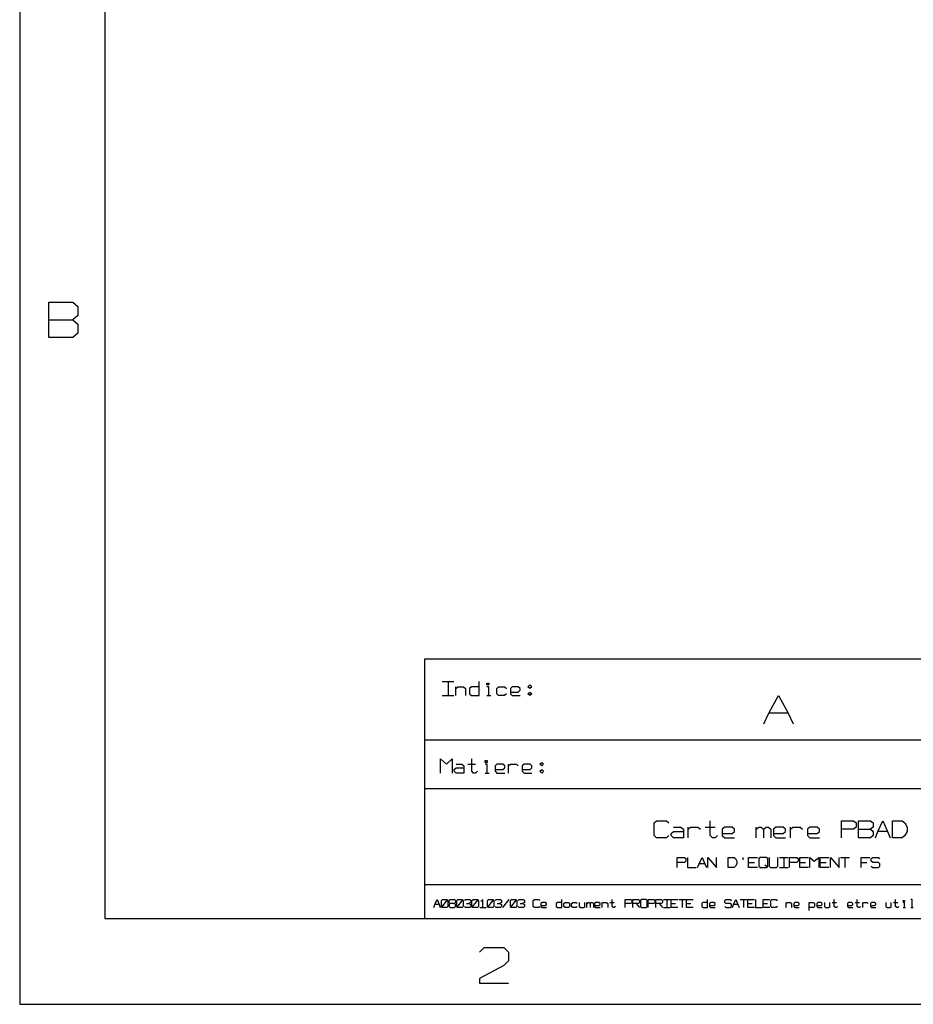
# Model space of a CAD drawing. Extents: x -92 to 503, y -336 to 505.
# Tile 1 of 14: x -92 to 205, y -336 to -8. Entities that reach past the tile are written whole.
import ezdxf

# ---------------------------------------------------------------- set-up
doc = ezdxf.new("R2010")
doc.units = 0
doc.layers.add('1', color=1, linetype='CONTINUOUS')

msp = doc.modelspace()

# ---------------------------------------------------------------- linework, layer by layer
at = {"layer": '1'}
for p, q in [((-91.65, 504.57), (-91.65, -335.7)), ((-63.35, 476.1), (-63.35, -307.23)), ((-82.02, -114.05), (-82.02, -102.25)), ((-82.02, -102.25), (-73.95, -102.25)), ((-73.95, -102.25), (-72.32, -103.73)), ((-72.32, -103.73), (-72.32, -106.68)), ((-72.32, -106.68), (-73.95, -108.15)), ((-82.02, -108.15), (-73.95, -108.15)), ((-73.95, -108.15), (-72.32, -109.63)), ((-72.32, -109.63), (-72.32, -112.58)), ((-73.95, -114.05), (-82.02, -114.05)), ((-72.32, -112.58), (-73.95, -114.05)), ((474.03, -220.98), (42.85, -220.98)), ((42.85, -220.98), (42.85, -307.23)), ((48.78, -228.38), (52.68, -228.38)), ((50.73, -228.38), (50.73, -233.1)), ((61.08, -233.1), (61.08, -228.38)), ((63.65, -229.55), (63.65, -228.95)), ((63.65, -228.95), (64.3, -228.95)), ((64.3, -228.95), (64.3, -229.55)), ((53.3, -233.1), (53.3, -230.15)), ((53.3, -230.73), (53.95, -230.15)), ((53.95, -230.15), (55.9, -230.15)), ((55.9, -230.15), (56.55, -230.73)), ((56.55, -230.73), (56.55, -233.1)), ((58.48, -230.15), (57.83, -230.73)), ((57.83, -230.73), (57.83, -232.5)), ((61.08, -230.15), (58.48, -230.15)), ((64.3, -229.55), (63.65, -229.55)), ((64.3, -230.15), (63.65, -230.15)), ((64.3, -233.1), (64.3, -230.15)), ((66.9, -230.73), (67.53, -230.15)), ((66.9, -232.5), (66.9, -230.73)), ((67.53, -230.15), (69.48, -230.15)), ((69.48, -230.15), (70.13, -230.73)), ((72.08, -230.15), (71.43, -230.73)), ((71.43, -230.73), (71.43, -232.5)), ((71.43, -231.9), (74, -231.9)), ((74, -230.15), (72.08, -230.15)), ((74.65, -230.73), (74, -230.15)), ((74, -231.9), (74.65, -231.33)), ((74.65, -231.33), (74.65, -230.73)), ((77.23, -230.15), (77.88, -229.55)), ((77.88, -230.73), (77.23, -230.15)), ((77.23, -232.5), (77.88, -231.9)), ((77.88, -229.55), (78.53, -230.15)), ((78.53, -230.15), (77.88, -230.73)), ((77.88, -231.9), (78.53, -232.5)), ((48.78, -233.1), (52.68, -233.1)), ((57.83, -232.5), (58.48, -233.1)), ((58.48, -233.1), (61.08, -233.1)), ((63.65, -233.1), (64.95, -233.1)), ((67.53, -233.1), (66.9, -232.5)), ((69.48, -233.1), (67.53, -233.1)), ((70.13, -232.5), (69.48, -233.1)), ((71.43, -232.5), (72.08, -233.1)), ((72.08, -233.1), (74.65, -233.1)), ((77.88, -233.1), (77.23, -232.5)), ((78.53, -232.5), (77.88, -233.1)), ((157.35, -238.88), (160.58, -233)), ((160.58, -233), (163.8, -238.88)), ((155.73, -242.43), (157.35, -238.88)), ((163.8, -238.88), (157.35, -238.88)), ((163.8, -238.88), (165.43, -242.43)), ((374.85, -247.93), (42.85, -247.93)), ((48.23, -258.83), (48.23, -254.13)), ((48.23, -254.13), (50.15, -255.88)), ((50.15, -255.88), (52.1, -254.13)), ((52.1, -254.13), (52.1, -258.83)), ((58.58, -258.25), (58.58, -254.13)), ((63.1, -255.3), (63.1, -254.7)), ((63.1, -254.7), (63.75, -254.7)), ((63.75, -254.7), (63.75, -255.3)), ((52.75, -257.65), (53.4, -257.08)), ((52.75, -258.25), (52.75, -257.65)), ((53.4, -258.83), (52.75, -258.25)), ((53.4, -255.88), (55.33, -255.88)), ((53.4, -257.08), (55.98, -257.08)), ((55.33, -255.88), (55.98, -256.48)), ((55.98, -256.48), (55.98, -258.83)), ((57.28, -255.88), (59.85, -255.88)), ((59.2, -258.83), (58.58, -258.25)), ((60.5, -258.25), (59.85, -258.83)), ((63.75, -255.3), (63.1, -255.3)), ((63.75, -255.88), (63.1, -255.88)), ((63.75, -258.83), (63.75, -255.88)), ((66.98, -255.88), (66.33, -256.48)), ((66.33, -256.48), (66.33, -258.25)), ((66.33, -257.65), (68.9, -257.65)), ((66.33, -258.25), (66.98, -258.83)), ((68.9, -255.88), (66.98, -255.88)), ((69.55, -256.48), (68.9, -255.88)), ((68.9, -257.65), (69.55, -257.08)), ((69.55, -257.08), (69.55, -256.48)), ((70.85, -258.83), (70.85, -255.88)), ((70.85, -256.48), (71.5, -255.88)), ((71.5, -255.88), (73.45, -255.88)), ((73.45, -255.88), (74.08, -256.48)), ((76.03, -255.88), (75.38, -256.48)), ((75.38, -256.48), (75.38, -258.25)), ((75.38, -257.65), (77.98, -257.65)), ((75.38, -258.25), (76.03, -258.83)), ((77.98, -255.88), (76.03, -255.88)), ((78.6, -256.48), (77.98, -255.88)), ((77.98, -257.65), (78.6, -257.08)), ((78.6, -257.08), (78.6, -256.48)), ((81.2, -255.88), (81.85, -255.3)), ((81.85, -256.48), (81.2, -255.88)), ((81.2, -258.25), (81.85, -257.65)), ((81.85, -258.83), (81.2, -258.25)), ((81.85, -255.3), (82.5, -255.88)), ((82.5, -255.88), (81.85, -256.48)), ((81.85, -257.65), (82.5, -258.25)), ((82.5, -258.25), (81.85, -258.83)), ((55.98, -258.83), (53.4, -258.83)), ((59.85, -258.83), (59.2, -258.83)), ((63.1, -258.83), (64.38, -258.83)), ((66.98, -258.83), (69.55, -258.83)), ((76.03, -258.83), (78.6, -258.83)), ((474.03, -264.1), (42.85, -264.1)), ((119.23, -275.38), (120.05, -274.68)), ((120.05, -274.68), (123.28, -274.68)), ((123.28, -274.68), (124.08, -275.38)), ((137.83, -279.63), (137.83, -274.68)), ((181.48, -280.33), (181.48, -274.68)), ((181.48, -274.68), (185.53, -274.68)), ((185.53, -274.68), (186.33, -275.38)), ((187.13, -280.33), (187.13, -274.68)), ((187.13, -274.68), (191.18, -274.68)), ((191.18, -274.68), (191.98, -275.38)), ((193.6, -278.23), (195.23, -274.68)), ((195.23, -274.68), (196.83, -278.23)), ((198.45, -280.33), (198.45, -274.68)), ((198.45, -274.68), (201.68, -274.68)), ((201.68, -274.68), (202.5, -275.38)), ((119.23, -279.63), (119.23, -275.38)), ((125.7, -276.8), (128.13, -276.8)), ((128.13, -276.8), (128.93, -277.5)), ((128.93, -277.5), (128.93, -280.33)), ((130.55, -280.33), (130.55, -276.8)), ((130.55, -277.5), (131.35, -276.8)), ((131.35, -276.8), (133.78, -276.8)), ((133.78, -276.8), (134.6, -277.5)), ((136.2, -276.8), (139.45, -276.8)), ((142.68, -276.8), (141.88, -277.5)), ((141.88, -277.5), (141.88, -279.63)), ((145.1, -276.8), (142.68, -276.8)), ((145.9, -277.5), (145.1, -276.8)), ((145.9, -278.23), (145.9, -277.5)), ((153.18, -280.33), (153.18, -276.8)), ((153.18, -277.5), (154, -276.8)), ((154, -276.8), (154.8, -276.8)), ((154.8, -276.8), (155.6, -277.5)), ((155.6, -277.5), (156.43, -276.8)), ((155.6, -277.5), (155.6, -280.33)), ((156.43, -276.8), (157.23, -276.8)), ((157.23, -276.8), (158.03, -277.5)), ((158.03, -277.5), (158.03, -280.33)), ((159.65, -276.8), (158.85, -277.5)), ((158.85, -277.5), (158.85, -279.63)), ((162.08, -276.8), (159.65, -276.8)), ((162.88, -277.5), (162.08, -276.8)), ((162.88, -278.23), (162.88, -277.5)), ((164.5, -280.33), (164.5, -276.8)), ((164.5, -277.5), (165.3, -276.8)), ((165.3, -276.8), (167.73, -276.8)), ((167.73, -276.8), (168.55, -277.5)), ((170.98, -276.8), (170.15, -277.5)), ((170.15, -277.5), (170.15, -279.63)), ((173.4, -276.8), (170.98, -276.8)), ((174.2, -277.5), (173.4, -276.8)), ((174.2, -278.23), (174.2, -277.5)), ((185.53, -277.5), (181.48, -277.5)), ((186.33, -276.8), (185.53, -277.5)), ((186.33, -275.38), (186.33, -276.8)), ((187.13, -277.5), (191.18, -277.5)), ((191.98, -276.8), (191.18, -277.5)), ((191.18, -277.5), (191.98, -278.23)), ((191.98, -275.38), (191.98, -276.8)), ((202.5, -275.38), (203.3, -276.8)), ((203.3, -276.8), (203.3, -278.23)), ((120.05, -280.33), (119.23, -279.63)), ((123.28, -280.33), (120.05, -280.33)), ((124.08, -279.63), (123.28, -280.33)), ((124.9, -278.93), (125.7, -278.23)), ((124.9, -279.63), (124.9, -278.93)), ((125.7, -280.33), (124.9, -279.63)), ((125.7, -278.23), (128.93, -278.23)), ((128.93, -280.33), (125.7, -280.33)), ((138.63, -280.33), (137.83, -279.63)), ((139.45, -280.33), (138.63, -280.33)), ((140.25, -279.63), (139.45, -280.33)), ((141.88, -278.93), (145.1, -278.93)), ((141.88, -279.63), (142.68, -280.33)), ((142.68, -280.33), (145.9, -280.33)), ((145.1, -278.93), (145.9, -278.23)), ((158.85, -278.93), (162.08, -278.93)), ((158.85, -279.63), (159.65, -280.33)), ((159.65, -280.33), (162.88, -280.33)), ((162.08, -278.93), (162.88, -278.23)), ((170.15, -278.93), (173.4, -278.93)), ((170.15, -279.63), (170.98, -280.33)), ((170.98, -280.33), (174.2, -280.33)), ((173.4, -278.93), (174.2, -278.23)), ((191.18, -280.33), (187.13, -280.33)), ((191.98, -279.63), (191.18, -280.33)), ((191.98, -278.23), (191.98, -279.63)), ((192.8, -280.33), (193.6, -278.23)), ((196.83, -278.23), (193.6, -278.23)), ((196.83, -278.23), (197.65, -280.33)), ((201.68, -280.33), (198.45, -280.33)), ((202.5, -279.63), (201.68, -280.33)), ((203.3, -278.23), (202.5, -279.63)), ((126.88, -290.25), (126.88, -286.85)), ((126.88, -286.85), (129.3, -286.85)), ((129.3, -286.85), (129.78, -287.28)), ((129.78, -287.28), (129.78, -288.13)), ((130.28, -286.85), (130.28, -290.25)), ((134.15, -288.98), (135.13, -286.85)), ((135.13, -286.85), (136.08, -288.98)), ((137.05, -290.25), (137.05, -286.85)), ((137.05, -286.85), (139.98, -290.25)), ((139.98, -290.25), (139.98, -286.85)), ((143.85, -290.25), (143.85, -286.85)), ((143.85, -286.85), (145.78, -286.85)), ((145.78, -286.85), (146.28, -287.28)), ((146.28, -287.28), (146.75, -288.13)), ((148.7, -286.85), (148.7, -287.7)), ((150.63, -290.25), (150.63, -286.85)), ((150.63, -286.85), (153.55, -286.85)), ((154.53, -286.85), (154.03, -287.28)), ((154.03, -287.28), (154.03, -289.83)), ((156.45, -286.85), (154.53, -286.85)), ((156.95, -287.28), (156.45, -286.85)), ((156.95, -289.83), (156.95, -287.28)), ((157.43, -286.85), (157.43, -289.83)), ((160.33, -289.83), (160.33, -286.85)), ((160.83, -286.85), (163.73, -286.85)), ((162.28, -286.85), (162.28, -290.25)), ((164.23, -290.25), (164.23, -286.85)), ((164.23, -286.85), (166.65, -286.85)), ((166.65, -286.85), (167.13, -287.28)), ((167.13, -287.28), (167.13, -288.13)), ((167.6, -290.25), (167.6, -286.85)), ((167.6, -286.85), (170.53, -286.85)), ((171, -290.25), (171, -286.85)), ((171, -286.85), (172.45, -288.13)), ((172.45, -288.13), (173.93, -286.85)), ((173.93, -286.85), (173.93, -290.25)), ((174.4, -290.25), (174.4, -286.85)), ((174.4, -286.85), (177.3, -286.85)), ((177.8, -290.25), (177.8, -286.85)), ((177.8, -286.85), (180.7, -290.25)), ((180.7, -290.25), (180.7, -286.85)), ((181.2, -286.85), (184.1, -286.85)), ((182.65, -286.85), (182.65, -290.25)), ((187.98, -290.25), (187.98, -286.85)), ((187.98, -286.85), (190.9, -286.85)), ((191.38, -287.28), (191.85, -286.85)), ((191.38, -288.13), (191.38, -287.28)), ((191.85, -286.85), (193.8, -286.85)), ((193.8, -286.85), (194.28, -287.28)), ((129.3, -288.55), (126.88, -288.55)), ((129.78, -288.13), (129.3, -288.55)), ((130.28, -290.25), (133.18, -290.25)), ((133.65, -290.25), (134.15, -288.98)), ((136.08, -288.98), (134.15, -288.98)), ((136.08, -288.98), (136.58, -290.25)), ((145.78, -290.25), (143.85, -290.25)), ((146.28, -289.83), (145.78, -290.25)), ((146.75, -288.98), (146.28, -289.83)), ((146.75, -288.13), (146.75, -288.98)), ((150.63, -288.55), (152.58, -288.55)), ((153.55, -290.25), (150.63, -290.25)), ((154.03, -289.83), (154.53, -290.25)), ((154.53, -290.25), (156.45, -290.25)), ((156.95, -290.25), (155.98, -289.4)), ((156.45, -290.25), (156.95, -289.83)), ((157.43, -289.83), (157.9, -290.25)), ((157.9, -290.25), (159.85, -290.25)), ((159.85, -290.25), (160.33, -289.83)), ((160.83, -290.25), (163.73, -290.25)), ((166.65, -288.55), (164.23, -288.55)), ((167.13, -288.13), (166.65, -288.55)), ((167.6, -288.55), (169.55, -288.55)), ((170.53, -290.25), (167.6, -290.25)), ((174.4, -288.55), (176.35, -288.55)), ((177.3, -290.25), (174.4, -290.25)), ((187.98, -288.55), (189.93, -288.55)), ((191.85, -288.55), (191.38, -288.13)), ((191.38, -289.83), (191.85, -290.25)), ((193.8, -288.55), (191.85, -288.55)), ((191.85, -290.25), (193.8, -290.25)), ((194.28, -288.98), (193.8, -288.55)), ((193.8, -290.25), (194.28, -289.83)), ((194.28, -289.83), (194.28, -288.98)), ((42.85, -295.85), (474.03, -295.85)), ((46.33, -302.55), (47.05, -300.9)), ((47.05, -300.9), (47.78, -302.55)), ((48.5, -301.23), (48.88, -300.9)), ((48.5, -303.53), (50.68, -300.9)), ((48.88, -300.9), (50.33, -300.9)), ((50.33, -300.9), (50.68, -301.23)), ((51.05, -301.23), (51.4, -300.9)), ((51.4, -300.9), (52.88, -300.9)), ((52.88, -300.9), (53.23, -301.23)), ((53.6, -301.23), (53.95, -300.9)), ((53.6, -303.53), (55.78, -300.9)), ((53.95, -300.9), (55.4, -300.9)), ((55.4, -300.9), (55.78, -301.23)), ((56.15, -301.23), (56.5, -300.9)), ((56.5, -300.9), (57.95, -300.9)), ((57.95, -300.9), (58.33, -301.23)), ((58.68, -301.23), (59.05, -300.9)), ((58.68, -303.53), (60.88, -300.9)), ((59.05, -300.9), (60.5, -300.9)), ((60.5, -300.9), (60.88, -301.23)), ((62.33, -300.9), (61.6, -301.55)), ((62.33, -303.53), (62.33, -300.9)), ((63.78, -301.23), (64.15, -300.9)), ((63.78, -303.53), (65.95, -300.9)), ((64.15, -300.9), (65.6, -300.9)), ((65.6, -300.9), (65.95, -301.23)), ((66.33, -301.23), (66.7, -300.9)), ((66.7, -300.9), (68.15, -300.9)), ((68.15, -300.9), (68.5, -301.23)), ((68.88, -303.53), (71.05, -300.9)), ((71.43, -301.23), (71.78, -300.9)), ((71.43, -303.53), (73.6, -300.9)), ((71.78, -300.9), (73.23, -300.9)), ((73.23, -300.9), (73.6, -301.23)), ((73.98, -301.23), (74.33, -300.9)), ((74.33, -300.9), (75.78, -300.9)), ((75.78, -300.9), (76.15, -301.23)), ((79.05, -301.23), (79.43, -300.9)), ((79.43, -300.9), (80.88, -300.9)), ((80.88, -300.9), (81.25, -301.23)), ((88.53, -303.53), (88.53, -300.9)), ((105.25, -303.2), (105.25, -300.9)), ((109.6, -303.53), (109.6, -300.9)), ((109.6, -300.9), (111.43, -300.9)), ((111.43, -300.9), (111.8, -301.23)), ((112.15, -303.53), (112.15, -300.9)), ((112.15, -300.9), (113.98, -300.9)), ((113.98, -300.9), (114.35, -301.23)), ((115.08, -300.9), (114.7, -301.23)), ((116.53, -300.9), (115.08, -300.9)), ((116.88, -301.23), (116.53, -300.9)), ((117.25, -303.53), (117.25, -300.9)), ((117.25, -300.9), (119.08, -300.9)), ((119.08, -300.9), (119.43, -301.23)), ((119.8, -303.53), (119.8, -300.9)), ((119.8, -300.9), (121.63, -300.9)), ((121.63, -300.9), (121.98, -301.23)), ((122.35, -300.9), (124.53, -300.9)), ((123.43, -300.9), (123.43, -303.53)), ((124.9, -303.53), (124.9, -300.9)), ((124.9, -300.9), (127.08, -300.9)), ((127.43, -300.9), (129.63, -300.9)), ((128.53, -300.9), (128.53, -303.53)), ((129.98, -303.53), (129.98, -300.9)), ((129.98, -300.9), (132.18, -300.9)), ((136.9, -303.53), (136.9, -300.9)), ((142.73, -301.23), (143.08, -300.9)), ((143.08, -300.9), (144.53, -300.9)), ((144.53, -300.9), (144.9, -301.23)), ((145.63, -302.55), (146.35, -300.9)), ((146.35, -300.9), (147.08, -302.55)), ((147.8, -300.9), (150, -300.9)), ((148.9, -300.9), (148.9, -303.53)), ((150.35, -303.53), (150.35, -300.9)), ((150.35, -300.9), (152.53, -300.9)), ((152.9, -300.9), (152.9, -303.53)), ((155.45, -303.53), (155.45, -300.9)), ((155.45, -300.9), (157.63, -300.9)), ((158, -301.23), (158.35, -300.9)), ((158.35, -300.9), (159.8, -300.9)), ((159.8, -300.9), (160.18, -301.23)), ((179.1, -303.2), (179.1, -300.9)), ((186.73, -303.2), (186.73, -300.9)), ((199.45, -303.2), (199.45, -300.9)), ((204.93, -300.9), (204.55, -300.9)), ((204.93, -303.53), (204.93, -300.9)), ((45.95, -303.53), (46.33, -302.55)), ((47.78, -302.55), (46.33, -302.55)), ((47.78, -302.55), (48.13, -303.53)), ((48.5, -303.2), (48.5, -301.23)), ((48.88, -303.53), (48.5, -303.2)), ((50.33, -303.53), (48.88, -303.53)), ((50.68, -303.2), (50.33, -303.53)), ((50.68, -301.23), (50.68, -303.2)), ((51.05, -301.88), (51.05, -301.23)), ((51.4, -302.23), (51.05, -301.88)), ((51.4, -302.23), (51.05, -302.55)), ((51.05, -302.55), (51.05, -303.2)), ((51.05, -303.2), (51.4, -303.53)), ((52.88, -302.23), (51.4, -302.23)), ((51.4, -303.53), (52.88, -303.53)), ((53.23, -301.88), (52.88, -302.23)), ((53.23, -302.55), (52.88, -302.23)), ((52.88, -303.53), (53.23, -303.2)), ((53.23, -301.23), (53.23, -301.88)), ((53.23, -303.2), (53.23, -302.55)), ((53.6, -303.2), (53.6, -301.23)), ((53.95, -303.53), (53.6, -303.2)), ((55.4, -303.53), (53.95, -303.53)), ((55.78, -303.2), (55.4, -303.53)), ((55.78, -301.23), (55.78, -303.2)), ((56.5, -303.53), (56.15, -303.2)), ((57.95, -303.53), (56.5, -303.53)), ((56.88, -302.23), (57.6, -302.23)), ((58.33, -301.88), (57.6, -302.23)), ((57.6, -302.23), (58.33, -302.55)), ((58.33, -303.2), (57.95, -303.53)), ((58.33, -301.23), (58.33, -301.88)), ((58.33, -302.55), (58.33, -303.2)), ((58.68, -303.2), (58.68, -301.23)), ((59.05, -303.53), (58.68, -303.2)), ((60.5, -303.53), (59.05, -303.53)), ((60.88, -303.2), (60.5, -303.53)), ((60.88, -301.23), (60.88, -303.2)), ((61.23, -303.53), (63.43, -303.53)), ((63.78, -303.2), (63.78, -301.23)), ((64.15, -303.53), (63.78, -303.2)), ((65.6, -303.53), (64.15, -303.53)), ((65.95, -303.2), (65.6, -303.53)), ((65.95, -301.23), (65.95, -303.2)), ((66.7, -303.53), (66.33, -303.2)), ((68.15, -303.53), (66.7, -303.53)), ((67.05, -302.23), (67.78, -302.23)), ((68.5, -301.88), (67.78, -302.23)), ((67.78, -302.23), (68.5, -302.55)), ((68.5, -303.2), (68.15, -303.53)), ((68.5, -301.23), (68.5, -301.88)), ((68.5, -302.55), (68.5, -303.2)), ((71.43, -303.2), (71.43, -301.23)), ((71.78, -303.53), (71.43, -303.2)), ((73.23, -303.53), (71.78, -303.53)), ((73.6, -303.2), (73.23, -303.53)), ((73.6, -301.23), (73.6, -303.2)), ((74.33, -303.53), (73.98, -303.2)), ((75.78, -303.53), (74.33, -303.53)), ((74.7, -302.23), (75.43, -302.23)), ((76.15, -301.88), (75.43, -302.23)), ((75.43, -302.23), (76.15, -302.55)), ((76.15, -303.2), (75.78, -303.53)), ((76.15, -301.23), (76.15, -301.88)), ((76.15, -302.55), (76.15, -303.2)), ((79.05, -303.2), (79.05, -301.23)), ((79.43, -303.53), (79.05, -303.2)), ((80.88, -303.53), (79.43, -303.53)), ((81.25, -303.2), (80.88, -303.53)), ((81.98, -301.88), (81.6, -302.23)), ((81.6, -302.23), (81.6, -303.2)), ((81.6, -302.88), (83.05, -302.88)), ((81.6, -303.2), (81.98, -303.53)), ((83.05, -301.88), (81.98, -301.88)), ((81.98, -303.53), (83.43, -303.53)), ((83.43, -302.23), (83.05, -301.88)), ((83.05, -302.88), (83.43, -302.55)), ((83.43, -302.55), (83.43, -302.23)), ((87.05, -301.88), (86.7, -302.23)), ((86.7, -302.23), (86.7, -303.2)), ((86.7, -303.2), (87.05, -303.53)), ((88.53, -301.88), (87.05, -301.88)), ((87.05, -303.53), (88.53, -303.53)), ((89.25, -302.23), (89.6, -301.88)), ((89.25, -303.2), (89.25, -302.23)), ((89.6, -303.53), (89.25, -303.2)), ((89.6, -301.88), (90.7, -301.88)), ((90.7, -303.53), (89.6, -303.53)), ((90.7, -301.88), (91.05, -302.23)), ((91.05, -303.2), (90.7, -303.53)), ((91.05, -302.23), (91.05, -303.2)), ((91.8, -302.23), (92.15, -301.88)), ((91.8, -303.2), (91.8, -302.23)), ((92.15, -303.53), (91.8, -303.2)), ((92.15, -301.88), (93.25, -301.88)), ((93.25, -303.53), (92.15, -303.53)), ((93.25, -301.88), (93.6, -302.23)), ((93.6, -303.2), (93.25, -303.53)), ((94.33, -301.88), (94.33, -303.2)), ((94.33, -303.2), (94.7, -303.53)), ((94.7, -303.53), (95.8, -303.53)), ((95.8, -303.53), (96.15, -303.2)), ((96.15, -303.53), (96.15, -301.88)), ((96.88, -303.53), (96.88, -301.88)), ((96.88, -302.23), (97.25, -301.88)), ((97.25, -301.88), (97.6, -301.88)), ((97.6, -301.88), (97.98, -302.23)), ((97.98, -302.23), (98.33, -301.88)), ((97.98, -302.23), (97.98, -303.53)), ((98.33, -301.88), (98.7, -301.88)), ((98.7, -301.88), (99.08, -302.23)), ((99.08, -302.23), (99.08, -303.53)), ((99.8, -301.88), (99.43, -302.23)), ((99.43, -302.23), (99.43, -303.2)), ((99.43, -302.88), (100.88, -302.88)), ((99.43, -303.2), (99.8, -303.53)), ((100.88, -301.88), (99.8, -301.88)), ((99.8, -303.53), (101.25, -303.53)), ((101.25, -302.23), (100.88, -301.88)), ((100.88, -302.88), (101.25, -302.55)), ((101.25, -302.55), (101.25, -302.23)), ((101.98, -303.53), (101.98, -301.88)), ((101.98, -302.23), (102.33, -301.88)), ((102.33, -301.88), (103.43, -301.88)), ((103.43, -301.88), (103.8, -302.23)), ((103.8, -302.23), (103.8, -303.53)), ((104.53, -301.88), (105.98, -301.88)), ((105.6, -303.53), (105.25, -303.2)), ((105.98, -303.53), (105.6, -303.53)), ((106.35, -303.2), (105.98, -303.53)), ((111.43, -302.23), (109.6, -302.23)), ((111.8, -301.88), (111.43, -302.23)), ((111.8, -301.23), (111.8, -301.88)), ((113.98, -302.23), (112.15, -302.23)), ((113.25, -302.23), (114.35, -303.53)), ((114.35, -301.88), (113.98, -302.23)), ((114.35, -301.23), (114.35, -301.88)), ((114.7, -301.23), (114.7, -303.2)), ((114.7, -303.2), (115.08, -303.53)), ((115.08, -303.53), (116.53, -303.53)), ((116.53, -303.53), (116.88, -303.2)), ((116.88, -303.2), (116.88, -301.23)), ((119.08, -302.23), (117.25, -302.23)), ((119.43, -301.88), (119.08, -302.23)), ((119.43, -301.23), (119.43, -301.88)), ((121.63, -302.23), (119.8, -302.23)), ((120.9, -302.23), (121.98, -303.53)), ((121.98, -301.88), (121.63, -302.23)), ((121.98, -301.23), (121.98, -301.88)), ((122.35, -303.53), (124.53, -303.53)), ((124.9, -302.23), (126.35, -302.23)), ((127.08, -303.53), (124.9, -303.53)), ((129.98, -302.23), (131.45, -302.23)), ((132.18, -303.53), (129.98, -303.53)), ((135.45, -301.88), (135.08, -302.23)), ((135.08, -302.23), (135.08, -303.2)), ((135.08, -303.2), (135.45, -303.53)), ((136.9, -301.88), (135.45, -301.88)), ((135.45, -303.53), (136.9, -303.53)), ((137.98, -301.88), (137.63, -302.23)), ((137.63, -302.23), (137.63, -303.2)), ((137.63, -302.88), (139.08, -302.88)), ((137.63, -303.2), (137.98, -303.53)), ((139.08, -301.88), (137.98, -301.88)), ((137.98, -303.53), (139.45, -303.53)), ((139.45, -302.23), (139.08, -301.88)), ((139.08, -302.88), (139.45, -302.55)), ((139.45, -302.55), (139.45, -302.23)), ((142.73, -301.88), (142.73, -301.23)), ((143.08, -302.23), (142.73, -301.88)), ((142.73, -303.2), (143.08, -303.53)), ((144.53, -302.23), (143.08, -302.23)), ((143.08, -303.53), (144.53, -303.53)), ((144.9, -302.55), (144.53, -302.23)), ((144.53, -303.53), (144.9, -303.2)), ((144.9, -303.2), (144.9, -302.55)), ((145.25, -303.53), (145.63, -302.55)), ((147.08, -302.55), (145.63, -302.55)), ((147.08, -302.55), (147.45, -303.53)), ((150.35, -302.23), (151.8, -302.23)), ((152.53, -303.53), (150.35, -303.53)), ((152.9, -303.53), (155.08, -303.53)), ((155.45, -302.23), (156.9, -302.23)), ((157.63, -303.53), (155.45, -303.53)), ((158, -303.2), (158, -301.23)), ((158.35, -303.53), (158, -303.2)), ((159.8, -303.53), (158.35, -303.53)), ((160.18, -303.2), (159.8, -303.53)), ((163.08, -303.53), (163.08, -301.88)), ((163.08, -302.23), (163.45, -301.88)), ((163.45, -301.88), (164.55, -301.88)), ((164.55, -301.88), (164.9, -302.23)), ((164.9, -302.23), (164.9, -303.53)), ((166, -301.88), (165.63, -302.23)), ((165.63, -302.23), (165.63, -303.2)), ((165.63, -302.88), (167.08, -302.88)), ((165.63, -303.2), (166, -303.53)), ((167.08, -301.88), (166, -301.88)), ((166, -303.53), (167.45, -303.53)), ((167.45, -302.23), (167.08, -301.88)), ((167.08, -302.88), (167.45, -302.55)), ((167.45, -302.55), (167.45, -302.23)), ((170.73, -304.53), (170.73, -301.88)), ((170.73, -301.88), (172.18, -301.88)), ((172.18, -303.53), (170.73, -303.53)), ((172.18, -301.88), (172.55, -302.23)), ((172.55, -303.2), (172.18, -303.53)), ((172.55, -302.23), (172.55, -303.2)), ((173.63, -301.88), (173.28, -302.23)), ((173.28, -302.23), (173.28, -303.2)), ((173.28, -302.88), (174.73, -302.88)), ((173.28, -303.2), (173.63, -303.53)), ((174.73, -301.88), (173.63, -301.88)), ((173.63, -303.53), (175.1, -303.53)), ((175.1, -302.23), (174.73, -301.88)), ((174.73, -302.88), (175.1, -302.55)), ((175.1, -302.55), (175.1, -302.23)), ((175.83, -301.88), (175.83, -303.2)), ((175.83, -303.2), (176.18, -303.53)), ((176.18, -303.53), (177.28, -303.53)), ((177.28, -303.53), (177.63, -303.2)), ((177.63, -303.53), (177.63, -301.88)), ((178.38, -301.88), (179.83, -301.88)), ((179.45, -303.53), (179.1, -303.2)), ((179.83, -303.53), (179.45, -303.53)), ((180.18, -303.2), (179.83, -303.53)), ((183.83, -301.88), (183.45, -302.23)), ((183.45, -302.23), (183.45, -303.2)), ((183.45, -302.88), (184.9, -302.88)), ((183.45, -303.2), (183.83, -303.53)), ((184.9, -301.88), (183.83, -301.88)), ((183.83, -303.53), (185.28, -303.53)), ((185.28, -302.23), (184.9, -301.88)), ((184.9, -302.88), (185.28, -302.55)), ((185.28, -302.55), (185.28, -302.23)), ((186, -301.88), (187.45, -301.88)), ((187.1, -303.53), (186.73, -303.2)), ((187.45, -303.53), (187.1, -303.53)), ((187.83, -303.2), (187.45, -303.53)), ((188.55, -303.53), (188.55, -301.88)), ((188.55, -302.23), (188.9, -301.88)), ((188.9, -301.88), (190, -301.88)), ((190, -301.88), (190.38, -302.23)), ((191.45, -301.88), (191.1, -302.23)), ((191.1, -302.23), (191.1, -303.2)), ((191.1, -302.88), (192.55, -302.88)), ((191.1, -303.2), (191.45, -303.53)), ((192.55, -301.88), (191.45, -301.88)), ((191.45, -303.53), (192.93, -303.53)), ((192.93, -302.23), (192.55, -301.88)), ((192.55, -302.88), (192.93, -302.55)), ((192.93, -302.55), (192.93, -302.23)), ((196.18, -301.88), (196.18, -303.2)), ((196.18, -303.2), (196.55, -303.53)), ((196.55, -303.53), (197.65, -303.53)), ((197.65, -303.53), (198, -303.2)), ((198, -303.53), (198, -301.88)), ((198.73, -301.88), (200.2, -301.88)), ((199.83, -303.53), (199.45, -303.2)), ((200.2, -303.53), (199.83, -303.53)), ((200.55, -303.2), (200.2, -303.53)), ((202, -301.55), (202, -301.23)), ((202, -301.23), (202.38, -301.23)), ((202.38, -301.55), (202, -301.55)), ((202.38, -301.88), (202, -301.88)), ((202, -303.53), (202.73, -303.53)), ((202.38, -301.23), (202.38, -301.55)), ((202.38, -303.53), (202.38, -301.88)), ((204.55, -303.53), (205.28, -303.53)), ((-63.35, -307.23), (474.2, -307.23)), ((42.85, -307.23), (474.03, -307.23)), ((61.15, -318.33), (62.75, -316.85)), ((62.75, -316.85), (69.23, -316.85)), ((69.23, -316.85), (70.83, -318.33)), ((70.83, -318.33), (70.83, -321.28)), ((69.23, -322.75), (61.15, -327.15)), ((70.83, -321.28), (69.23, -322.75)), ((61.15, -327.15), (61.15, -328.63)), ((61.15, -328.63), (70.83, -328.63)), ((-91.65, -335.7), (502.53, -335.7))]:
    msp.add_line(p, q, dxfattribs=at)

doc.saveas('drawing.dxf')
